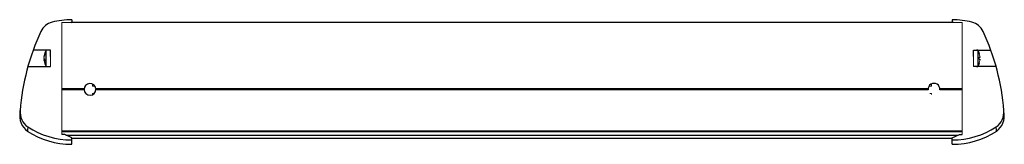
# Paper-space layout '_Links' of a CAD drawing. Header units: millimetres. Extents: x -175 to 175, y -5 to 40.
import ezdxf

# ---------------------------------------------------------------- set-up
doc = ezdxf.new("R2010")
doc.units = ezdxf.units.MM

psp = doc.layouts.new('_Links')

# ---------------------------------------------------------------- linework, layer by layer
at = {"color": 144, "linetype": 'Continuous', "lineweight": 18}
for p, q in [((-160, 38.6), (-160, -1.19)), ((-160, 38.6), (-156.85, 38.6)), ((160, 38.6), (156.85, 38.6)), ((160, 38.6), (160, -1.19)), ((-166.09, 27.2), (-166.35, 26.08)), ((-166.35, 25.72), (-166.27, 25.39)), ((-166.35, 25.39), (-166.23, 24.87)), ((-166.09, 25.39), (-166.35, 25.39)), ((-166.09, 24.84), (-166.09, 25.53)), ((-164, 23), (-164, 26.54)), ((164, 23), (164, 26.54)), ((166.09, 26.31), (166.09, 25.54)), ((166.09, 26.29), (166.35, 26.29)), ((166.09, 24.27), (166.09, 24.26)), ((-149.05, 16.77), (-149.05, 16.03)), ((-149.05, 16.03), (-148.23, 16.03)), ((148.23, 16.03), (149.05, 16.03)), ((149.05, 16.77), (149.05, 16.03)), ((-149.05, 13.42), (-149.05, 13.03)), ((-149.05, 13.42), (-148.51, 13.42)), ((148.51, 13.42), (149.05, 13.42)), ((149.05, 13.42), (149.05, 13.03)), ((-160, -0.18), (160, -0.18))]:
    psp.add_line(p, q, dxfattribs=at)
at = {"color": 7, "linetype": 'Continuous', "lineweight": 25}
for p, q in [((-156.85, 38.6), (-156.5, 38.8)), ((156.85, 38.6), (-156.85, 38.6)), ((-156.5, 39.6), (-156.5, 38.6)), ((156.5, 39.6), (156.5, 38.6)), ((156.85, 38.6), (156.5, 38.8)), ((-164, 28.8), (-170.2, 28.8)), ((-165.14, 28.8), (-165.6, 28.76)), ((-165.6, 23.04), (-165.6, 28.76)), ((-164, 26.54), (-164, 28.8)), ((164, 28.8), (170.2, 28.8)), ((164, 26.54), (164, 28.8)), ((165.6, 28.76), (165.14, 28.8)), ((165.6, 28.76), (165.6, 23.04)), ((-166.09, 27.54), (-166.35, 26.41)), ((-166.09, 27.2), (-166.09, 27.54)), ((166.09, 27.54), (166.09, 27.54)), ((166.09, 26.31), (166.35, 26.29)), ((166.09, 25.54), (166.35, 25.52)), ((-172.07, 23), (-164, 23)), ((-165.6, 23.04), (-165.14, 23)), ((172.07, 23), (164, 23)), ((165.14, 23), (165.6, 23.04)), ((-152.09, 15.1), (-160, 15.1)), ((-152.1, 14.9), (-160, 14.9)), ((-152.09, 14.7), (-160, 14.7)), ((147.91, 15.1), (-147.91, 15.1)), ((147.91, 14.7), (-147.91, 14.7)), ((147.9, 14.9), (-147.9, 14.9)), ((160, 15.1), (152.09, 15.1)), ((160, 14.7), (152.09, 14.7)), ((160, 14.9), (152.1, 14.9)), ((160, 0), (-160, 0)), ((172.19, 0.01), (172.19, -0.03)), ((-159, -1.2), (-160, -1.19)), ((-156.5, -2.28), (-159, -1.2)), ((-156.5, -4.62), (-156.5, -2.28)), ((-156.5, -2.43), (156.5, -2.43)), ((156.5, -2.28), (159, -1.2)), ((156.5, -4.62), (156.5, -2.28)), ((159, -1.2), (160, -1.19))]:
    psp.add_line(p, q, dxfattribs=at)
at = {"color": 8, "linetype": 'Continuous', "lineweight": 25}
psp.add_line((-158.61, -1.37), (158.61, -1.37), dxfattribs=at)
at = {"color": 144, "linetype": 'Continuous', "lineweight": 18, "flags": 128}
for points in [[(-166.09, 25.53), (-166.29, 25.9), (-166.35, 26.08)], [(166.09, 27.54), (166.29, 26.7), (166.35, 26.29)], [(166.35, 25.52), (166.35, 25.52), (166.09, 24.27)]]:
    psp.add_lwpolyline(points, dxfattribs=at)
at = {"color": 7, "linetype": 'Continuous', "lineweight": 25, "flags": 128}
for points in [[(-166.09, 24.84), (-166.29, 25.2), (-166.35, 25.39)], [(-174.87, 6.61), (-174.87, 6.65), (-174.82, 7.35)], [(174.87, 6.6), (174.87, 6.65), (174.82, 7.35)], [(-172.19, 0.01), (-172.19, -0.03), (-172.19, -0.03)]]:
    psp.add_lwpolyline(points, dxfattribs=at)
at = {"color": 7, "linetype": 'Continuous', "lineweight": 25}
for centre, radius, start, end in [((-162, 32.9), 6, 104.4734, 154.805), ((-156.5, 11.6), 28, 90, 104.4734), ((156.5, 11.6), 28, 75.5266, 90), ((162, 32.9), 6, 25.195, 75.5266), ((-95.04, 1.4), 80, 154.805, 175.7363), ((95.04, 1.4), 80, 4.2637, 25.195), ((-159.39, 25.48), 7.03, 152.1739, 169.4392), ((159.39, 25.48), 7.03, 17.0794, 27.8261), ((-159.39, 26.32), 7.03, 190.6235, 207.8261), ((159.39, 26.32), 7.03, 332.1739, 342.929), ((-150, 14.9), 2.1, 5.465, 0), ((150, 14.9), 2.1, 354.535, 185.465), ((-168.52, 6.79), 6.32, 174.9341, 235.6059), ((168.52, 6.79), 6.32, 304.3941, 5.0659), ((-168.33, 5.42), 6.66, 169.6875, 234.6726), ((168.29, 5.42), 6.7, 305.6339, 10.0838), ((-156.53, 24.36), 28.98, 237.0767, 270.0606), ((-156.65, 24.87), 27.95, 236.4513, 270.2981), ((156.65, 24.87), 27.95, 269.7019, 303.5487), ((156.53, 24.36), 28.98, 269.9394, 302.9233)]:
    psp.add_arc(centre, radius, start, end, dxfattribs=at)
at = {"color": 8, "linetype": 'Continuous', "lineweight": 25}
for centre, start, end in [((-93.16, -4.19), 175.8256, 176.9592), ((93.16, -4.19), 3.0408, 4.1744)]:
    psp.add_arc(centre, 79.15, start, end, dxfattribs=at)

doc.saveas('drawing.dxf')
